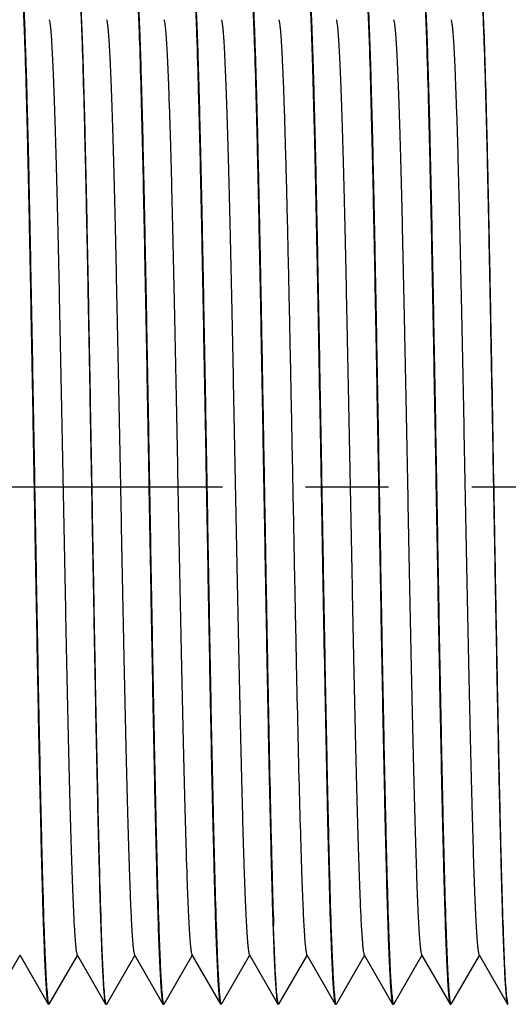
# Model space of a CAD drawing. Header units: inches. Extents: x 2658 to 3015, y -2152 to -1900.
# Tile 10 of 30: x 2793.46 to 2801.97, y -2023.51 to -2006.37. Entities that reach past the tile are written whole.
import ezdxf

# ---------------------------------------------------------------- set-up
doc = ezdxf.new("R2010")
doc.units = ezdxf.units.IN
doc.header["$LTSCALE"] = 0.64311
doc.header["$MEASUREMENT"] = 0
doc.header["$PDMODE"] = 3
doc.header["$PDSIZE"] = 0.3125
doc.linetypes.add('CENTER', pattern=[0.6, 0.375, -0.075, 0.075, -0.075])
doc.linetypes.add('PHANTOM', pattern=[0.8, 0.45, -0.05, 0.1, -0.05, 0.1, -0.05])
doc.layers.get('0').update_dxf_attribs({"linetype": 'CONTINUOUS'})
doc.layers.get('Defpoints').update_dxf_attribs({"linetype": 'CONTINUOUS'})
doc.layers.add('DEFAULT_3', color=7, linetype='PHANTOM')
doc.styles.get("Standard").update_dxf_attribs({"font": 'txt', "width": 0.8})
doc.dimstyles.new('2.0', dxfattribs={"dimtxt": 2, "dimasz": 1, "dimexe": 0.3, "dimexo": 0.3, "dimgap": 0.09, "dimtad": 0, "dimzin": 0, "dimdsep": 46, "dimtxsty": 'Standard', "dimblk": 'OPEN30', "dimcen": 0, "dimclrd": 3, "dimclre": 3, "dimclrt": 4, "dimazin": 0, "dimtfac": 1, "dimtofl": 0, "dimtmove": 0, "dimatfit": 3, "dimldrblk": 'OPEN30', "dimfxl": 1, "dimtolj": 1, "dimtzin": 0, "dimlwd": 20, "dimlwe": 20, "dimarcsym": 0})

# ---------------------------------------------------------------- blocks, each defined once
blk = doc.blocks.new('_Open30')
at = {"color": 0, "linetype": 'ByBlock', "lineweight": -2}
for p, q in [((-1, 0.268), (0, 0)), ((0, 0), (-1, -0.268)), ((0, 0), (-1, 0))]:
    blk.add_line(p, q, dxfattribs=at)
blk = doc.blocks.new('*D6')
at = {"color": 7, "lineweight": 20}
for p, q in [((2776.727, -2006.56), (2776.727, -1990.226)), ((2823.727, -2006.16), (2823.727, -1990.226)), ((2777.727, -1990.526), (2796.643, -1990.526)), ((2822.727, -1990.526), (2802.689, -1990.526))]:
    blk.add_line(p, q, dxfattribs=at)
at = {"layer": 'Defpoints', "color": 0}
for p in [(2776.727, -1990.526), (2823.727, -2006.46), (2776.727, -2006.86)]:
    blk.add_point(p, dxfattribs=at)
at = {"color": 7, "lineweight": 20, "rotation": 180}
blk.add_blockref('_Open30', (2776.727, -1990.526), dxfattribs=at)
at = {"color": 7, "lineweight": 20}
blk.add_blockref('_Open30', (2823.727, -1990.526), dxfattribs=at)
at = {"color": 7, "insert": (2799.666, -1990.526), "char_height": 2, "attachment_point": 5}
blk.add_mtext('\\A1;47.00', dxfattribs=at)
blk = doc.blocks.new('*D7')
at = {"color": 7, "lineweight": 20}
for p, q in [((2763.727, -2009.21), (2763.727, -1983.37)), ((2823.727, -2006.16), (2823.727, -1983.37)), ((2764.727, -1983.67), (2791.596, -1983.67)), ((2822.727, -1983.67), (2797.376, -1983.67))]:
    blk.add_line(p, q, dxfattribs=at)
at = {"layer": 'Defpoints', "color": 0}
for p in [(2763.727, -1983.67), (2823.727, -2006.46), (2763.727, -2009.51)]:
    blk.add_point(p, dxfattribs=at)
at = {"color": 7, "lineweight": 20, "rotation": 180}
blk.add_blockref('_Open30', (2763.727, -1983.67), dxfattribs=at)
at = {"color": 7, "lineweight": 20}
blk.add_blockref('_Open30', (2823.727, -1983.67), dxfattribs=at)
at = {"color": 7, "insert": (2794.486, -1983.67), "char_height": 2, "attachment_point": 5}
blk.add_mtext('\\A1;60.00', dxfattribs=at)
blk = doc.blocks.new('*D10')
at = {"color": 7, "lineweight": 20}
for p, q in [((2789.727, -2006.56), (2789.727, -1998.137)), ((2814.227, -2005.961), (2814.227, -1998.137)), ((2790.727, -1998.437), (2798.821, -1998.437)), ((2813.227, -1998.437), (2805.134, -1998.437))]:
    blk.add_line(p, q, dxfattribs=at)
at = {"layer": 'Defpoints', "color": 0}
for p in [(2789.727, -1998.437), (2814.227, -2006.261), (2789.727, -2006.86)]:
    blk.add_point(p, dxfattribs=at)
at = {"color": 7, "lineweight": 20, "rotation": 180}
blk.add_blockref('_Open30', (2789.727, -1998.437), dxfattribs=at)
at = {"color": 7, "lineweight": 20}
blk.add_blockref('_Open30', (2814.227, -1998.437), dxfattribs=at)
at = {"color": 7, "insert": (2801.977, -1998.437), "char_height": 2, "attachment_point": 5}
blk.add_mtext('\\A1;24.50', dxfattribs=at)

msp = doc.modelspace()

# ---------------------------------------------------------------- linework, layer by layer
at = {"color": 7, "linetype": 'Continuous'}
for p, q in [((2792.974, -2023.506), (2793.464, -2022.658)), ((2793.459, -2022.648), (2793.954, -2023.506)), ((2793.974, -2023.506), (2794.464, -2022.658)), ((2794.459, -2022.648), (2794.954, -2023.506)), ((2794.974, -2023.506), (2795.464, -2022.658)), ((2795.459, -2022.648), (2795.954, -2023.506)), ((2795.974, -2023.506), (2796.464, -2022.658)), ((2796.459, -2022.648), (2796.954, -2023.506)), ((2796.974, -2023.506), (2797.464, -2022.658)), ((2797.459, -2022.648), (2797.954, -2023.506)), ((2797.974, -2023.506), (2798.464, -2022.658)), ((2798.459, -2022.648), (2798.954, -2023.506)), ((2798.974, -2023.506), (2799.464, -2022.658)), ((2799.459, -2022.648), (2799.954, -2023.506)), ((2799.974, -2023.506), (2800.464, -2022.658)), ((2800.459, -2022.648), (2800.954, -2023.506)), ((2800.974, -2023.506), (2801.464, -2022.658)), ((2801.459, -2022.648), (2801.954, -2023.506)), ((2793.954, -2023.506), (2793.959, -2023.51)), ((2794.954, -2023.506), (2794.959, -2023.51)), ((2794.959, -2023.51), (2794.969, -2023.51)), ((2795.954, -2023.506), (2795.959, -2023.51)), ((2796.954, -2023.506), (2796.959, -2023.51)), ((2797.954, -2023.506), (2797.959, -2023.51)), ((2798.954, -2023.506), (2798.959, -2023.51)), ((2798.959, -2023.51), (2798.969, -2023.51)), ((2799.954, -2023.506), (2799.959, -2023.51)), ((2799.959, -2023.51), (2799.969, -2023.51)), ((2800.954, -2023.506), (2800.959, -2023.51)), ((2801.954, -2023.506), (2801.959, -2023.51))]:
    msp.add_line(p, q, dxfattribs=at)
for points, knots in [([(2793.474, -2005.515), (2793.478, -2005.521), (2793.483, -2005.543), (2793.49, -2005.584), (2793.497, -2005.644), (2793.504, -2005.723), (2793.511, -2005.821), (2793.519, -2005.937), (2793.526, -2006.071), (2793.536, -2006.285), (2793.549, -2006.595), (2793.563, -2007.018), (2793.578, -2007.504), (2793.592, -2008.049), (2793.607, -2008.649), (2793.627, -2009.543), (2793.651, -2010.756), (2793.68, -2012.296), (2793.709, -2013.911), (2793.738, -2015.547), (2793.766, -2017.147), (2793.795, -2018.659), (2793.824, -2020.03), (2793.852, -2021.214), (2793.877, -2022.066), (2793.898, -2022.624), (2793.912, -2022.943), (2793.926, -2023.189), (2793.937, -2023.33), (2793.943, -2023.388)], [0, 0, 0, 0, 0.001309, 0.003649, 0.007037, 0.01147, 0.016941, 0.023438, 0.03095, 0.039463, 0.059408, 0.083111, 0.110369, 0.140953, 0.174603, 0.211037, 0.290997, 0.378133, 0.4695, 0.562011, 0.652542, 0.738033, 0.815596, 0.882611, 0.936817, 0.958527, 0.976387, 0.990248, 1, 1, 1, 1]), ([(2793.486, -2005.633), (2793.492, -2005.691), (2793.503, -2005.831), (2793.517, -2006.078), (2793.531, -2006.396), (2793.552, -2006.955), (2793.576, -2007.806), (2793.605, -2008.991), (2793.633, -2010.362), (2793.662, -2011.873), (2793.691, -2013.474), (2793.72, -2015.109), (2793.749, -2016.724), (2793.777, -2018.265), (2793.802, -2019.478), (2793.822, -2020.372), (2793.837, -2020.972), (2793.851, -2021.517), (2793.865, -2022.003), (2793.88, -2022.425), (2793.892, -2022.736), (2793.903, -2022.95), (2793.91, -2023.084), (2793.917, -2023.2), (2793.924, -2023.297), (2793.932, -2023.376), (2793.938, -2023.437), (2793.945, -2023.478), (2793.951, -2023.499), (2793.954, -2023.506)], [0, 0, 0, 0, 0.009752, 0.023613, 0.041473, 0.063183, 0.117389, 0.184404, 0.261967, 0.347458, 0.437989, 0.5305, 0.621867, 0.709003, 0.788963, 0.825397, 0.859047, 0.889631, 0.916889, 0.940592, 0.960537, 0.96905, 0.976562, 0.983059, 0.98853, 0.992963, 0.996351, 0.998691, 1, 1, 1, 1]), ([(2794.942, -2023.374), (2794.935, -2023.314), (2794.925, -2023.169), (2794.911, -2022.916), (2794.896, -2022.593), (2794.876, -2022.029), (2794.851, -2021.172), (2794.823, -2019.983), (2794.794, -2018.61), (2794.765, -2017.099), (2794.737, -2015.502), (2794.708, -2013.871), (2794.679, -2012.262), (2794.651, -2010.728), (2794.626, -2009.521), (2794.606, -2008.631), (2794.592, -2008.035), (2794.577, -2007.493), (2794.563, -2007.009), (2794.548, -2006.589), (2794.536, -2006.28), (2794.526, -2006.068), (2794.519, -2005.934), (2794.511, -2005.819), (2794.504, -2005.722), (2794.497, -2005.644), (2794.49, -2005.584), (2794.483, -2005.543), (2794.478, -2005.521), (2794.474, -2005.515)], [0, 0, 0, 0, 0.010129, 0.024336, 0.04251, 0.064496, 0.119145, 0.186457, 0.264171, 0.349674, 0.440098, 0.532411, 0.623507, 0.710327, 0.789958, 0.826232, 0.859728, 0.890168, 0.917294, 0.940881, 0.960728, 0.969198, 0.976673, 0.983138, 0.988582, 0.992994, 0.996365, 0.998696, 1, 1, 1, 1]), ([(2794.486, -2005.633), (2794.492, -2005.691), (2794.503, -2005.831), (2794.517, -2006.078), (2794.531, -2006.396), (2794.552, -2006.955), (2794.576, -2007.806), (2794.605, -2008.991), (2794.633, -2010.362), (2794.662, -2011.873), (2794.691, -2013.474), (2794.72, -2015.109), (2794.749, -2016.724), (2794.777, -2018.265), (2794.802, -2019.478), (2794.822, -2020.372), (2794.837, -2020.972), (2794.851, -2021.517), (2794.865, -2022.003), (2794.88, -2022.425), (2794.892, -2022.736), (2794.903, -2022.95), (2794.91, -2023.084), (2794.917, -2023.2), (2794.924, -2023.297), (2794.932, -2023.376), (2794.938, -2023.437), (2794.945, -2023.478), (2794.951, -2023.499), (2794.954, -2023.506)], [0, 0, 0, 0, 0.009752, 0.023613, 0.041473, 0.063183, 0.117389, 0.184404, 0.261967, 0.347458, 0.437989, 0.5305, 0.621867, 0.709003, 0.788963, 0.825397, 0.859047, 0.889631, 0.916889, 0.940592, 0.960537, 0.96905, 0.976562, 0.983059, 0.98853, 0.992963, 0.996351, 0.998691, 1, 1, 1, 1]), ([(2795.474, -2005.515), (2795.478, -2005.521), (2795.483, -2005.543), (2795.49, -2005.584), (2795.497, -2005.644), (2795.504, -2005.723), (2795.511, -2005.821), (2795.519, -2005.937), (2795.526, -2006.071), (2795.536, -2006.285), (2795.549, -2006.595), (2795.563, -2007.018), (2795.578, -2007.504), (2795.592, -2008.049), (2795.607, -2008.649), (2795.627, -2009.543), (2795.651, -2010.756), (2795.68, -2012.296), (2795.709, -2013.911), (2795.738, -2015.547), (2795.766, -2017.147), (2795.795, -2018.659), (2795.824, -2020.03), (2795.852, -2021.214), (2795.877, -2022.066), (2795.898, -2022.624), (2795.912, -2022.943), (2795.926, -2023.189), (2795.937, -2023.33), (2795.943, -2023.388)], [0, 0, 0, 0, 0.001309, 0.003649, 0.007037, 0.01147, 0.016941, 0.023438, 0.03095, 0.039463, 0.059408, 0.083111, 0.110369, 0.140953, 0.174603, 0.211037, 0.290997, 0.378133, 0.4695, 0.562011, 0.652542, 0.738033, 0.815596, 0.882611, 0.936817, 0.958527, 0.976387, 0.990248, 1, 1, 1, 1]), ([(2795.486, -2005.633), (2795.492, -2005.691), (2795.503, -2005.831), (2795.517, -2006.078), (2795.531, -2006.396), (2795.552, -2006.955), (2795.576, -2007.806), (2795.605, -2008.991), (2795.633, -2010.362), (2795.662, -2011.873), (2795.691, -2013.474), (2795.72, -2015.109), (2795.749, -2016.724), (2795.777, -2018.265), (2795.802, -2019.478), (2795.822, -2020.372), (2795.837, -2020.972), (2795.851, -2021.517), (2795.865, -2022.003), (2795.88, -2022.425), (2795.892, -2022.736), (2795.903, -2022.95), (2795.91, -2023.084), (2795.917, -2023.2), (2795.924, -2023.297), (2795.932, -2023.376), (2795.938, -2023.437), (2795.945, -2023.478), (2795.951, -2023.499), (2795.954, -2023.506)], [0, 0, 0, 0, 0.009752, 0.023613, 0.041473, 0.063183, 0.117389, 0.184404, 0.261967, 0.347458, 0.437989, 0.5305, 0.621867, 0.709003, 0.788963, 0.825397, 0.859047, 0.889631, 0.916889, 0.940592, 0.960537, 0.96905, 0.976562, 0.983059, 0.98853, 0.992963, 0.996351, 0.998691, 1, 1, 1, 1]), ([(2796.474, -2005.515), (2796.478, -2005.521), (2796.483, -2005.543), (2796.49, -2005.584), (2796.497, -2005.644), (2796.504, -2005.723), (2796.511, -2005.821), (2796.519, -2005.937), (2796.526, -2006.071), (2796.536, -2006.285), (2796.549, -2006.595), (2796.563, -2007.018), (2796.578, -2007.504), (2796.592, -2008.049), (2796.607, -2008.649), (2796.627, -2009.543), (2796.651, -2010.756), (2796.68, -2012.296), (2796.709, -2013.911), (2796.738, -2015.547), (2796.766, -2017.147), (2796.795, -2018.659), (2796.824, -2020.03), (2796.852, -2021.214), (2796.877, -2022.066), (2796.898, -2022.624), (2796.912, -2022.943), (2796.926, -2023.189), (2796.937, -2023.33), (2796.943, -2023.388)], [0, 0, 0, 0, 0.001309, 0.003649, 0.007037, 0.01147, 0.016941, 0.023438, 0.03095, 0.039463, 0.059408, 0.083111, 0.110369, 0.140953, 0.174603, 0.211037, 0.290997, 0.378133, 0.4695, 0.562011, 0.652542, 0.738033, 0.815596, 0.882611, 0.936817, 0.958527, 0.976387, 0.990248, 1, 1, 1, 1]), ([(2796.486, -2005.633), (2796.492, -2005.691), (2796.503, -2005.831), (2796.517, -2006.078), (2796.531, -2006.396), (2796.552, -2006.955), (2796.576, -2007.806), (2796.605, -2008.991), (2796.633, -2010.362), (2796.662, -2011.873), (2796.691, -2013.474), (2796.72, -2015.109), (2796.749, -2016.724), (2796.777, -2018.265), (2796.802, -2019.478), (2796.822, -2020.372), (2796.837, -2020.972), (2796.851, -2021.517), (2796.865, -2022.003), (2796.88, -2022.425), (2796.892, -2022.736), (2796.903, -2022.95), (2796.91, -2023.084), (2796.917, -2023.2), (2796.924, -2023.297), (2796.932, -2023.376), (2796.938, -2023.437), (2796.945, -2023.478), (2796.951, -2023.499), (2796.954, -2023.506)], [0, 0, 0, 0, 0.009752, 0.023613, 0.041473, 0.063183, 0.117389, 0.184404, 0.261967, 0.347458, 0.437989, 0.5305, 0.621867, 0.709003, 0.788963, 0.825397, 0.859047, 0.889631, 0.916889, 0.940592, 0.960537, 0.96905, 0.976562, 0.983059, 0.98853, 0.992963, 0.996351, 0.998691, 1, 1, 1, 1]), ([(2797.474, -2005.515), (2797.477, -2005.52), (2797.482, -2005.537), (2797.488, -2005.57), (2797.494, -2005.616), (2797.5, -2005.677), (2797.506, -2005.752), (2797.515, -2005.879), (2797.526, -2006.072), (2797.539, -2006.344), (2797.551, -2006.668), (2797.564, -2007.042), (2797.576, -2007.462), (2797.589, -2007.928), (2797.606, -2008.63), (2797.628, -2009.595), (2797.653, -2010.84), (2797.678, -2012.178), (2797.703, -2013.575), (2797.728, -2014.996), (2797.753, -2016.405), (2797.785, -2018.157), (2797.817, -2019.777), (2797.853, -2021.225), (2797.871, -2021.853), (2797.88, -2022.138)], [0, 0, 0, 0, 0.001156, 0.003141, 0.00597, 0.009643, 0.014158, 0.019506, 0.032675, 0.049071, 0.068589, 0.09111, 0.116487, 0.144562, 0.175155, 0.24311, 0.318626, 0.39979, 0.484542, 0.570733, 0.656176, 0.738704, 0.886767, 0.948548, 1, 1, 1, 1]), ([(2797.486, -2005.633), (2797.492, -2005.691), (2797.503, -2005.831), (2797.517, -2006.078), (2797.531, -2006.396), (2797.552, -2006.955), (2797.576, -2007.806), (2797.605, -2008.991), (2797.633, -2010.362), (2797.662, -2011.873), (2797.691, -2013.474), (2797.72, -2015.109), (2797.749, -2016.724), (2797.777, -2018.265), (2797.802, -2019.478), (2797.822, -2020.372), (2797.837, -2020.972), (2797.851, -2021.517), (2797.865, -2022.003), (2797.88, -2022.425), (2797.892, -2022.736), (2797.903, -2022.95), (2797.91, -2023.084), (2797.917, -2023.2), (2797.924, -2023.297), (2797.932, -2023.376), (2797.938, -2023.437), (2797.945, -2023.478), (2797.951, -2023.499), (2797.954, -2023.506)], [0, 0, 0, 0, 0.009752, 0.023613, 0.041473, 0.063183, 0.117389, 0.184404, 0.261967, 0.347458, 0.437989, 0.5305, 0.621867, 0.709003, 0.788963, 0.825397, 0.859047, 0.889631, 0.916889, 0.940592, 0.960537, 0.96905, 0.976562, 0.983059, 0.98853, 0.992963, 0.996351, 0.998691, 1, 1, 1, 1]), ([(2798.474, -2005.515), (2798.478, -2005.521), (2798.483, -2005.543), (2798.49, -2005.584), (2798.497, -2005.644), (2798.504, -2005.723), (2798.511, -2005.821), (2798.519, -2005.937), (2798.526, -2006.071), (2798.536, -2006.285), (2798.549, -2006.595), (2798.563, -2007.018), (2798.578, -2007.504), (2798.592, -2008.049), (2798.607, -2008.649), (2798.627, -2009.543), (2798.651, -2010.756), (2798.68, -2012.296), (2798.709, -2013.911), (2798.738, -2015.547), (2798.766, -2017.147), (2798.795, -2018.659), (2798.824, -2020.03), (2798.852, -2021.214), (2798.877, -2022.066), (2798.898, -2022.624), (2798.912, -2022.943), (2798.926, -2023.189), (2798.937, -2023.33), (2798.943, -2023.388)], [0, 0, 0, 0, 0.001309, 0.003649, 0.007037, 0.01147, 0.016941, 0.023438, 0.03095, 0.039463, 0.059408, 0.083111, 0.110369, 0.140953, 0.174603, 0.211037, 0.290997, 0.378133, 0.4695, 0.562011, 0.652542, 0.738033, 0.815596, 0.882611, 0.936817, 0.958527, 0.976387, 0.990248, 1, 1, 1, 1]), ([(2798.485, -2005.627), (2798.49, -2005.672), (2798.499, -2005.778), (2798.516, -2006.057), (2798.536, -2006.523), (2798.56, -2007.217), (2798.583, -2008.077), (2798.607, -2009.084), (2798.63, -2010.215), (2798.654, -2011.445), (2798.686, -2013.197), (2798.725, -2015.412), (2798.771, -2017.958), (2798.816, -2020.191), (2798.851, -2021.548), (2798.87, -2022.138)], [0, 0, 0, 0, 0.008189, 0.019397, 0.050617, 0.092962, 0.145469, 0.20694, 0.275973, 0.350991, 0.430281, 0.594379, 0.753362, 0.892789, 1, 1, 1, 1]), ([(2799.474, -2005.515), (2799.478, -2005.521), (2799.483, -2005.543), (2799.49, -2005.584), (2799.497, -2005.644), (2799.504, -2005.723), (2799.511, -2005.821), (2799.519, -2005.937), (2799.526, -2006.071), (2799.536, -2006.285), (2799.549, -2006.595), (2799.563, -2007.018), (2799.578, -2007.504), (2799.592, -2008.049), (2799.607, -2008.649), (2799.627, -2009.543), (2799.651, -2010.756), (2799.68, -2012.296), (2799.709, -2013.911), (2799.738, -2015.547), (2799.766, -2017.147), (2799.795, -2018.659), (2799.824, -2020.03), (2799.852, -2021.214), (2799.877, -2022.066), (2799.898, -2022.624), (2799.912, -2022.943), (2799.926, -2023.189), (2799.937, -2023.33), (2799.943, -2023.388)], [0, 0, 0, 0, 0.001309, 0.003649, 0.007037, 0.01147, 0.016941, 0.023438, 0.03095, 0.039463, 0.059408, 0.083111, 0.110369, 0.140953, 0.174603, 0.211037, 0.290997, 0.378133, 0.4695, 0.562011, 0.652542, 0.738033, 0.815596, 0.882611, 0.936817, 0.958527, 0.976387, 0.990248, 1, 1, 1, 1]), ([(2799.486, -2005.633), (2799.492, -2005.691), (2799.503, -2005.831), (2799.517, -2006.078), (2799.531, -2006.396), (2799.552, -2006.955), (2799.576, -2007.806), (2799.605, -2008.991), (2799.633, -2010.362), (2799.662, -2011.873), (2799.691, -2013.474), (2799.72, -2015.109), (2799.749, -2016.724), (2799.777, -2018.265), (2799.802, -2019.478), (2799.822, -2020.372), (2799.837, -2020.972), (2799.851, -2021.517), (2799.865, -2022.003), (2799.88, -2022.425), (2799.892, -2022.736), (2799.903, -2022.95), (2799.91, -2023.084), (2799.917, -2023.2), (2799.924, -2023.297), (2799.932, -2023.376), (2799.938, -2023.437), (2799.945, -2023.478), (2799.951, -2023.499), (2799.954, -2023.506)], [0, 0, 0, 0, 0.009752, 0.023613, 0.041473, 0.063183, 0.117389, 0.184404, 0.261967, 0.347458, 0.437989, 0.5305, 0.621867, 0.709003, 0.788963, 0.825397, 0.859047, 0.889631, 0.916889, 0.940592, 0.960537, 0.96905, 0.976562, 0.983059, 0.98853, 0.992963, 0.996351, 0.998691, 1, 1, 1, 1]), ([(2800.474, -2005.515), (2800.478, -2005.521), (2800.483, -2005.543), (2800.49, -2005.584), (2800.497, -2005.644), (2800.504, -2005.723), (2800.511, -2005.821), (2800.519, -2005.937), (2800.526, -2006.071), (2800.536, -2006.285), (2800.549, -2006.595), (2800.563, -2007.018), (2800.578, -2007.504), (2800.592, -2008.049), (2800.607, -2008.649), (2800.627, -2009.543), (2800.651, -2010.756), (2800.68, -2012.296), (2800.709, -2013.911), (2800.738, -2015.547), (2800.766, -2017.147), (2800.795, -2018.659), (2800.824, -2020.03), (2800.852, -2021.214), (2800.877, -2022.066), (2800.898, -2022.624), (2800.912, -2022.943), (2800.926, -2023.189), (2800.937, -2023.33), (2800.943, -2023.388)], [0, 0, 0, 0, 0.001309, 0.003649, 0.007037, 0.01147, 0.016941, 0.023438, 0.03095, 0.039463, 0.059408, 0.083111, 0.110369, 0.140953, 0.174603, 0.211037, 0.290997, 0.378133, 0.4695, 0.562011, 0.652542, 0.738033, 0.815596, 0.882611, 0.936817, 0.958527, 0.976387, 0.990248, 1, 1, 1, 1]), ([(2800.486, -2005.633), (2800.492, -2005.691), (2800.503, -2005.831), (2800.517, -2006.078), (2800.531, -2006.396), (2800.552, -2006.955), (2800.576, -2007.806), (2800.605, -2008.991), (2800.633, -2010.362), (2800.662, -2011.873), (2800.691, -2013.474), (2800.72, -2015.109), (2800.749, -2016.724), (2800.777, -2018.265), (2800.802, -2019.478), (2800.822, -2020.372), (2800.837, -2020.972), (2800.851, -2021.517), (2800.865, -2022.003), (2800.88, -2022.425), (2800.892, -2022.736), (2800.903, -2022.95), (2800.91, -2023.084), (2800.917, -2023.2), (2800.924, -2023.297), (2800.932, -2023.376), (2800.938, -2023.437), (2800.945, -2023.478), (2800.951, -2023.499), (2800.954, -2023.506)], [0, 0, 0, 0, 0.009752, 0.023613, 0.041473, 0.063183, 0.117389, 0.184404, 0.261967, 0.347458, 0.437989, 0.5305, 0.621867, 0.709003, 0.788963, 0.825397, 0.859047, 0.889631, 0.916889, 0.940592, 0.960537, 0.96905, 0.976562, 0.983059, 0.98853, 0.992963, 0.996351, 0.998691, 1, 1, 1, 1]), ([(2801.486, -2005.633), (2801.492, -2005.691), (2801.503, -2005.831), (2801.517, -2006.078), (2801.531, -2006.396), (2801.552, -2006.955), (2801.576, -2007.806), (2801.605, -2008.991), (2801.633, -2010.362), (2801.662, -2011.873), (2801.691, -2013.474), (2801.72, -2015.109), (2801.749, -2016.724), (2801.777, -2018.265), (2801.802, -2019.478), (2801.822, -2020.372), (2801.837, -2020.972), (2801.851, -2021.517), (2801.865, -2022.003), (2801.88, -2022.425), (2801.892, -2022.736), (2801.903, -2022.95), (2801.91, -2023.084), (2801.917, -2023.2), (2801.924, -2023.297), (2801.932, -2023.376), (2801.938, -2023.437), (2801.945, -2023.478), (2801.951, -2023.499), (2801.954, -2023.506)], [0, 0, 0, 0, 0.009752, 0.023613, 0.041473, 0.063183, 0.117389, 0.184404, 0.261967, 0.347458, 0.437989, 0.5305, 0.621867, 0.709003, 0.788963, 0.825397, 0.859047, 0.889631, 0.916889, 0.940592, 0.960537, 0.96905, 0.976562, 0.983059, 0.98853, 0.992963, 0.996351, 0.998691, 1, 1, 1, 1]), ([(2801.943, -2023.386), (2801.937, -2023.334), (2801.927, -2023.21), (2801.908, -2022.884), (2801.886, -2022.332), (2801.86, -2021.511), (2801.834, -2020.495), (2801.808, -2019.312), (2801.782, -2017.996), (2801.756, -2016.582), (2801.721, -2014.618), (2801.687, -2012.659), (2801.651, -2010.761), (2801.625, -2009.467), (2801.599, -2008.314), (2801.573, -2007.334), (2801.548, -2006.554), (2801.528, -2006.103), (2801.517, -2005.915)], [0, 0, 0, 0, 0.008927, 0.021326, 0.056186, 0.103626, 0.16233, 0.230663, 0.306723, 0.388388, 0.473389, 0.643895, 0.724646, 0.799365, 0.865971, 0.922608, 0.967701, 1, 1, 1, 1]), ([(2793.97, -2006.372), (2793.974, -2006.379), (2793.979, -2006.401), (2793.986, -2006.442), (2793.994, -2006.502), (2794.001, -2006.581), (2794.009, -2006.677), (2794.019, -2006.842), (2794.032, -2007.092), (2794.047, -2007.442), (2794.062, -2007.858), (2794.078, -2008.334), (2794.093, -2008.868), (2794.108, -2009.454), (2794.129, -2010.323), (2794.154, -2011.495), (2794.184, -2012.975), (2794.214, -2014.51), (2794.244, -2016.046), (2794.274, -2017.525), (2794.3, -2018.698), (2794.321, -2019.567), (2794.336, -2020.152), (2794.351, -2020.686), (2794.366, -2021.163), (2794.381, -2021.578), (2794.396, -2021.929), (2794.409, -2022.178), (2794.42, -2022.343), (2794.428, -2022.44), (2794.435, -2022.518), (2794.442, -2022.578), (2794.45, -2022.62), (2794.455, -2022.641), (2794.459, -2022.648)], [0, 0, 0, 0, 0.001466, 0.004047, 0.007757, 0.012595, 0.018553, 0.025618, 0.043003, 0.064597, 0.0902, 0.119579, 0.152463, 0.18855, 0.227506, 0.312571, 0.40453, 0.5, 0.59547, 0.687429, 0.772494, 0.81145, 0.847537, 0.880421, 0.9098, 0.935403, 0.956997, 0.974382, 0.981448, 0.987406, 0.992243, 0.995953, 0.998535, 1, 1, 1, 1]), ([(2794.97, -2006.372), (2794.974, -2006.379), (2794.979, -2006.401), (2794.986, -2006.442), (2794.994, -2006.502), (2795.001, -2006.581), (2795.009, -2006.677), (2795.019, -2006.842), (2795.032, -2007.092), (2795.047, -2007.442), (2795.062, -2007.858), (2795.078, -2008.334), (2795.093, -2008.868), (2795.108, -2009.454), (2795.129, -2010.323), (2795.154, -2011.495), (2795.184, -2012.975), (2795.214, -2014.51), (2795.244, -2016.046), (2795.274, -2017.525), (2795.3, -2018.698), (2795.321, -2019.567), (2795.336, -2020.152), (2795.351, -2020.686), (2795.366, -2021.163), (2795.381, -2021.578), (2795.396, -2021.929), (2795.409, -2022.178), (2795.42, -2022.343), (2795.428, -2022.44), (2795.435, -2022.518), (2795.442, -2022.578), (2795.45, -2022.62), (2795.455, -2022.641), (2795.459, -2022.648)], [0, 0, 0, 0, 0.001466, 0.004046, 0.007756, 0.012595, 0.018553, 0.025617, 0.043003, 0.064596, 0.090201, 0.119579, 0.152464, 0.188549, 0.227507, 0.312572, 0.40453, 0.5, 0.595471, 0.68743, 0.772495, 0.811451, 0.847538, 0.880421, 0.909801, 0.935404, 0.956998, 0.974383, 0.981449, 0.987406, 0.992244, 0.995955, 0.998536, 1, 1, 1, 1]), ([(2795.97, -2006.372), (2795.974, -2006.379), (2795.979, -2006.401), (2795.986, -2006.442), (2795.994, -2006.502), (2796.001, -2006.581), (2796.009, -2006.677), (2796.019, -2006.842), (2796.032, -2007.092), (2796.047, -2007.442), (2796.062, -2007.858), (2796.078, -2008.334), (2796.093, -2008.868), (2796.108, -2009.454), (2796.129, -2010.323), (2796.154, -2011.495), (2796.184, -2012.975), (2796.214, -2014.51), (2796.244, -2016.046), (2796.274, -2017.525), (2796.3, -2018.698), (2796.321, -2019.567), (2796.336, -2020.152), (2796.351, -2020.686), (2796.366, -2021.163), (2796.381, -2021.578), (2796.396, -2021.929), (2796.409, -2022.178), (2796.42, -2022.343), (2796.428, -2022.44), (2796.435, -2022.518), (2796.442, -2022.578), (2796.45, -2022.62), (2796.455, -2022.641), (2796.459, -2022.648)], [0, 0, 0, 0, 0.001466, 0.004045, 0.007756, 0.012595, 0.018552, 0.025616, 0.043003, 0.064595, 0.0902, 0.119578, 0.152463, 0.188549, 0.227506, 0.312571, 0.40453, 0.5, 0.595471, 0.68743, 0.772495, 0.811451, 0.847538, 0.880422, 0.9098, 0.935405, 0.956997, 0.974384, 0.981448, 0.987405, 0.992244, 0.995955, 0.998535, 1, 1, 1, 1]), ([(2796.97, -2006.372), (2796.974, -2006.379), (2796.979, -2006.401), (2796.986, -2006.442), (2796.994, -2006.502), (2797.001, -2006.581), (2797.009, -2006.677), (2797.019, -2006.842), (2797.032, -2007.092), (2797.047, -2007.442), (2797.062, -2007.858), (2797.078, -2008.334), (2797.093, -2008.868), (2797.108, -2009.454), (2797.129, -2010.323), (2797.154, -2011.495), (2797.184, -2012.975), (2797.214, -2014.51), (2797.244, -2016.046), (2797.274, -2017.525), (2797.3, -2018.698), (2797.321, -2019.567), (2797.336, -2020.152), (2797.351, -2020.686), (2797.366, -2021.163), (2797.381, -2021.578), (2797.396, -2021.929), (2797.409, -2022.178), (2797.42, -2022.343), (2797.428, -2022.44), (2797.435, -2022.518), (2797.442, -2022.578), (2797.45, -2022.62), (2797.455, -2022.641), (2797.459, -2022.648)], [0, 0, 0, 0, 0.001465, 0.004045, 0.007756, 0.012594, 0.018551, 0.025616, 0.043003, 0.064596, 0.090199, 0.119578, 0.152462, 0.188549, 0.227505, 0.31257, 0.404529, 0.5, 0.59547, 0.687429, 0.772494, 0.811451, 0.847537, 0.880422, 0.9098, 0.935404, 0.956997, 0.974383, 0.981447, 0.987405, 0.992244, 0.995954, 0.998534, 1, 1, 1, 1]), ([(2797.97, -2006.372), (2797.973, -2006.378), (2797.977, -2006.394), (2797.983, -2006.424), (2797.989, -2006.467), (2797.996, -2006.523), (2798.002, -2006.592), (2798.011, -2006.708), (2798.022, -2006.884), (2798.034, -2007.131), (2798.047, -2007.425), (2798.059, -2007.764), (2798.072, -2008.146), (2798.084, -2008.568), (2798.102, -2009.203), (2798.123, -2010.076), (2798.148, -2011.203), (2798.173, -2012.413), (2798.198, -2013.676), (2798.223, -2014.96), (2798.248, -2016.233), (2798.28, -2017.815), (2798.312, -2019.279), (2798.348, -2020.587), (2798.366, -2021.154), (2798.375, -2021.411)], [0, 0, 0, 0, 0.001231, 0.003288, 0.006185, 0.009921, 0.014495, 0.0199, 0.033175, 0.049661, 0.069261, 0.091847, 0.117281, 0.145398, 0.176023, 0.244004, 0.319506, 0.400618, 0.485288, 0.571373, 0.656697, 0.739099, 0.886927, 0.948618, 1, 1, 1, 1]), ([(2798.97, -2006.372), (2798.974, -2006.379), (2798.979, -2006.401), (2798.986, -2006.442), (2798.994, -2006.502), (2799.001, -2006.581), (2799.009, -2006.677), (2799.019, -2006.842), (2799.032, -2007.092), (2799.047, -2007.442), (2799.062, -2007.858), (2799.078, -2008.334), (2799.093, -2008.868), (2799.108, -2009.454), (2799.129, -2010.323), (2799.154, -2011.495), (2799.184, -2012.975), (2799.214, -2014.51), (2799.244, -2016.046), (2799.274, -2017.525), (2799.3, -2018.698), (2799.321, -2019.567), (2799.336, -2020.152), (2799.351, -2020.686), (2799.366, -2021.163), (2799.381, -2021.578), (2799.396, -2021.929), (2799.409, -2022.178), (2799.42, -2022.343), (2799.428, -2022.44), (2799.435, -2022.518), (2799.442, -2022.578), (2799.45, -2022.62), (2799.455, -2022.641), (2799.459, -2022.648)], [0, 0, 0, 0, 0.001466, 0.004047, 0.007757, 0.012594, 0.018553, 0.025618, 0.043003, 0.064597, 0.0902, 0.119579, 0.152463, 0.18855, 0.227506, 0.312571, 0.40453, 0.5, 0.59547, 0.687429, 0.772494, 0.81145, 0.847537, 0.880421, 0.9098, 0.935403, 0.956997, 0.974382, 0.981448, 0.987406, 0.992243, 0.995953, 0.998535, 1, 1, 1, 1]), ([(2799.97, -2006.372), (2799.974, -2006.379), (2799.979, -2006.401), (2799.986, -2006.442), (2799.994, -2006.502), (2800.001, -2006.581), (2800.009, -2006.677), (2800.019, -2006.842), (2800.032, -2007.092), (2800.047, -2007.442), (2800.062, -2007.858), (2800.078, -2008.334), (2800.093, -2008.868), (2800.108, -2009.454), (2800.129, -2010.323), (2800.154, -2011.495), (2800.184, -2012.975), (2800.214, -2014.51), (2800.244, -2016.046), (2800.274, -2017.525), (2800.3, -2018.698), (2800.321, -2019.567), (2800.336, -2020.152), (2800.351, -2020.686), (2800.366, -2021.163), (2800.381, -2021.578), (2800.396, -2021.929), (2800.409, -2022.178), (2800.42, -2022.343), (2800.428, -2022.44), (2800.435, -2022.518), (2800.442, -2022.578), (2800.45, -2022.62), (2800.455, -2022.641), (2800.459, -2022.648)], [0, 0, 0, 0, 0.001466, 0.004047, 0.007756, 0.012595, 0.018553, 0.025618, 0.043003, 0.064597, 0.090201, 0.119579, 0.152464, 0.188549, 0.227507, 0.312572, 0.40453, 0.500001, 0.595471, 0.68743, 0.772495, 0.811451, 0.847538, 0.880421, 0.909801, 0.935404, 0.956998, 0.974383, 0.981449, 0.987406, 0.992243, 0.995955, 0.998535, 1, 1, 1, 1]), ([(2800.97, -2006.372), (2800.974, -2006.379), (2800.979, -2006.401), (2800.986, -2006.442), (2800.994, -2006.502), (2801.001, -2006.581), (2801.009, -2006.677), (2801.019, -2006.842), (2801.032, -2007.092), (2801.047, -2007.442), (2801.062, -2007.858), (2801.078, -2008.334), (2801.093, -2008.868), (2801.108, -2009.454), (2801.129, -2010.323), (2801.154, -2011.495), (2801.184, -2012.975), (2801.214, -2014.51), (2801.244, -2016.046), (2801.274, -2017.525), (2801.3, -2018.698), (2801.321, -2019.567), (2801.336, -2020.152), (2801.351, -2020.686), (2801.366, -2021.163), (2801.381, -2021.578), (2801.396, -2021.929), (2801.409, -2022.178), (2801.42, -2022.343), (2801.428, -2022.44), (2801.435, -2022.518), (2801.442, -2022.578), (2801.45, -2022.62), (2801.455, -2022.641), (2801.459, -2022.648)], [0, 0, 0, 0, 0.001466, 0.004045, 0.007756, 0.012595, 0.018552, 0.025616, 0.043003, 0.064596, 0.0902, 0.119578, 0.152463, 0.188549, 0.227506, 0.312571, 0.40453, 0.5, 0.595471, 0.68743, 0.772495, 0.811451, 0.847538, 0.880422, 0.9098, 0.935405, 0.956997, 0.974384, 0.981449, 0.987405, 0.992244, 0.995955, 0.998535, 1, 1, 1, 1]), ([(2798.375, -2021.411), (2798.379, -2021.501), (2798.385, -2021.67), (2798.395, -2021.907), (2798.406, -2022.113), (2798.416, -2022.286), (2798.426, -2022.425), (2798.435, -2022.52), (2798.443, -2022.579), (2798.448, -2022.61), (2798.453, -2022.632), (2798.456, -2022.644), (2798.459, -2022.648)], [0, 0, 0, 0, 0.216636, 0.408586, 0.574835, 0.714553, 0.827241, 0.912459, 0.944683, 0.969976, 0.988369, 1, 1, 1, 1]), ([(2797.947, -2023.422), (2797.939, -2023.362), (2797.927, -2023.21), (2797.911, -2022.935), (2797.895, -2022.567), (2797.885, -2022.291), (2797.88, -2022.138)], [0, 0, 0, 0, 0.140838, 0.356074, 0.643553, 1, 1, 1, 1]), ([(2798.87, -2022.138), (2798.874, -2022.238), (2798.88, -2022.425), (2798.891, -2022.689), (2798.901, -2022.917), (2798.911, -2023.109), (2798.921, -2023.263), (2798.93, -2023.367), (2798.938, -2023.431), (2798.943, -2023.465), (2798.948, -2023.489), (2798.952, -2023.502), (2798.954, -2023.506)], [0, 0, 0, 0, 0.217903, 0.410721, 0.577438, 0.717355, 0.829902, 0.914648, 0.946493, 0.971292, 0.989081, 1, 1, 1, 1]), ([(2793.943, -2023.388), (2793.945, -2023.405), (2793.948, -2023.434), (2793.954, -2023.472), (2793.959, -2023.495), (2793.964, -2023.506), (2793.966, -2023.509), (2793.968, -2023.51)], [0, 0, 0, 0, 0.407687, 0.708831, 0.904265, 0.963582, 1, 1, 1, 1]), ([(2794.968, -2023.51), (2794.966, -2023.509), (2794.964, -2023.505), (2794.959, -2023.493), (2794.953, -2023.468), (2794.947, -2023.426), (2794.943, -2023.393), (2794.942, -2023.374)], [0, 0, 0, 0, 0.034785, 0.092933, 0.287521, 0.589639, 1, 1, 1, 1]), ([(2795.943, -2023.388), (2795.945, -2023.405), (2795.948, -2023.434), (2795.954, -2023.472), (2795.959, -2023.495), (2795.964, -2023.506), (2795.966, -2023.509), (2795.968, -2023.51)], [0, 0, 0, 0, 0.407687, 0.708831, 0.904265, 0.963582, 1, 1, 1, 1]), ([(2796.943, -2023.388), (2796.945, -2023.405), (2796.948, -2023.434), (2796.954, -2023.472), (2796.959, -2023.495), (2796.964, -2023.506), (2796.966, -2023.509), (2796.968, -2023.51)], [0, 0, 0, 0, 0.407687, 0.708831, 0.904265, 0.963582, 1, 1, 1, 1]), ([(2797.967, -2023.51), (2797.965, -2023.508), (2797.961, -2023.499), (2797.956, -2023.482), (2797.951, -2023.455), (2797.949, -2023.434), (2797.947, -2023.422)], [0, 0, 0, 0, 0.105355, 0.304346, 0.602169, 1, 1, 1, 1]), ([(2798.943, -2023.388), (2798.945, -2023.405), (2798.948, -2023.434), (2798.954, -2023.472), (2798.959, -2023.495), (2798.964, -2023.506), (2798.966, -2023.509), (2798.968, -2023.51)], [0, 0, 0, 0, 0.407687, 0.708831, 0.904265, 0.963582, 1, 1, 1, 1]), ([(2799.943, -2023.388), (2799.945, -2023.405), (2799.948, -2023.434), (2799.954, -2023.472), (2799.959, -2023.495), (2799.964, -2023.506), (2799.966, -2023.509), (2799.968, -2023.51)], [0, 0, 0, 0, 0.407687, 0.708831, 0.904265, 0.963582, 1, 1, 1, 1]), ([(2800.943, -2023.388), (2800.945, -2023.405), (2800.948, -2023.434), (2800.954, -2023.472), (2800.959, -2023.495), (2800.964, -2023.506), (2800.966, -2023.509), (2800.968, -2023.51)], [0, 0, 0, 0, 0.407687, 0.708831, 0.904265, 0.963582, 1, 1, 1, 1]), ([(2801.968, -2023.51), (2801.966, -2023.509), (2801.964, -2023.506), (2801.959, -2023.494), (2801.954, -2023.471), (2801.948, -2023.433), (2801.945, -2023.403), (2801.943, -2023.386)], [0, 0, 0, 0, 0.036204, 0.095366, 0.290686, 0.591958, 1, 1, 1, 1])]:
    msp.add_open_spline(points, degree=3, knots=knots, dxfattribs=at)
at = {"layer": 'DEFAULT_3', "color": 7, "linetype": 'CENTER', "ltscale": 30}
msp.add_line((2831.718, -2014.51), (2756.27, -2014.51), dxfattribs=at)

# ---------------------------------------------------------------- dimensions: what is measured, and where the dimension line sits
at = {"color": 7}
for base, p2, picture, middle in [((2763.727, -1983.67), (2763.727, -2009.51), '*D7', (2794.486, -1983.67)), ((2776.727, -1990.526), (2776.727, -2006.86), '*D6', (2799.666, -1990.526))]:
    dim = msp.add_linear_dim(base=base, p1=(2823.727, -2006.46), p2=p2, dimstyle='2.0', override={"dimclrd": 7, "dimclre": 7, "dimclrt": 7}, dxfattribs=at)
    dim.commit()
    dim.dimension.update_dxf_attribs({"geometry": picture, "text_midpoint": middle, "dimtype": 160})
dim = msp.add_linear_dim(base=(2789.727, -1998.437), p1=(2814.227, -2006.261), p2=(2789.727, -2006.86), dimstyle='2.0', override={"dimclrd": 7, "dimclre": 7, "dimclrt": 7}, dxfattribs=at)
dim.commit()
dim.dimension.update_dxf_attribs({"geometry": '*D10', "text_midpoint": (2801.977, -1998.437)})

doc.saveas('drawing.dxf')
